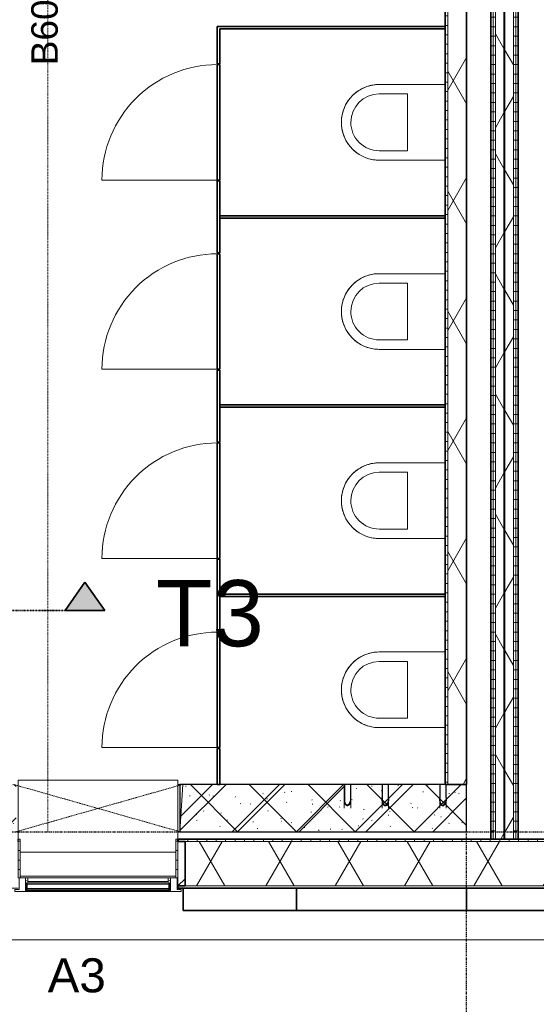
# Model space of a CAD drawing. Header units: millimetres. Extents: x -80560 to 110805, y -11020 to 52719.
# Tile 42 of 145: x 54130 to 56864, y 9087 to 14293. Entities that reach past the tile are written whole.
import ezdxf

# ---------------------------------------------------------------- set-up
doc = ezdxf.new("R2010")
doc.units = ezdxf.units.MM
for name, pattern in [('CENTER2', [20, 8, -4, 4, -4]), ('Dash', [6.35, 3.175, -3.175]), ('DASHDOT2', [8, 4, -2, 0, -2]), ('DASHED2-1', [3, 2, -1]), ('Hidden 1', [3.5, 2, -1.5])]:
    doc.linetypes.add(name, pattern=pattern)
for name, color, linetype, lineweight in [('A-ANNO-NOTE', 131, 'Continuous', 18), ('A-DETL-GENF', 92, 'Continuous', 18), ('A-DOOR', 31, 'Continuous', 18), ('A-FLOR-OVHD', 1, 'DASHED2-1', 18), ('A-GENM', 13, 'Continuous', 18), ('A-GLAZ', 151, 'Continuous', 18), ('A-GLAZ-IDEN', 152, 'Continuous', 18), ('A-GLAZ-SILL', 1, 'Continuous', 18), ('A-WALL', 113, 'Continuous', 35), ('A-WALL-PATT', 111, 'Continuous', 35), ('G-ANNO-SYMB', 111, 'Continuous', 9), ('I-WALL', 2, 'Continuous', 18), ('P-SANR-FIXT', 6, 'Continuous', 18), ('S-GRID', 1, 'Continuous', 9)]:
    doc.layers.add(name, color=color, linetype=linetype, lineweight=lineweight)
doc.styles.add('Arial', font='arial.ttf', dxfattribs={"height": 180})
doc.styles.add('Arial_1', font='arial.ttf', dxfattribs={"height": 140})
doc.styles.add('Arial_3', font='arial.ttf', dxfattribs={"height": 350})
pattern_1 = [(180, (56767.32, 14055.25), (-1e-13, -50), [])]
pattern_2 = [(60, (24894.82, 0), (-274.963, 158.75), []), (120, (24894.82, 0), (-274.963, -158.75), [])]
pattern_3 = [(0, (0, 0), (0, 50), [])]

# ---------------------------------------------------------------- blocks, each defined once
blk = doc.blocks.new('19112_SW_LeonardoCollege_R2020_rvt-1-DO_03 derde verdieping')
at = {"layer": 'A-WALL-PATT', "lineweight": 5}
h = blk.add_hatch(dxfattribs=at)
h.set_pattern_fill('FP_170', color=10, angle=45, style=0, pattern_type=2)
h.set_pattern_definition([(45, (28837.5, 10000), (-155.563, 155.563), []), (135, (28837.5, 10000), (-155.563, -155.563), [])])
h.paths.add_polyline_path([(31600, 10000), (31600, 10250), (30083, 10250), (30083, 10000), (31377.7, 10000)], flags=0)
h.paths.add_polyline_path([(29028.3, 10000), (29217, 10000), (29217, 10250), (28433, 10250), (28433, 10000), (28734.6, 10000)], flags=0)
h.paths.add_polyline_path([(27567, 10000), (27567, 10250), (26075, 10250), (26075, 10000), (27559.9, 10000)], flags=0)
at = {"layer": 'A-WALL', "color": 250, "lineweight": 9}
for p, q in [((30073, 10250), (30083, 10250)), ((30083, 10000), (30073, 10000))]:
    blk.add_line(p, q, dxfattribs=at)
at = {"layer": 'A-WALL', "color": 50, "lineweight": 25}
for p, q in [((31600, 10250), (30083, 10250)), ((30083, 10250), (30083, 10000)), ((31600, 10000), (31600, 10250)), ((30083, 10000), (31600, 10000))]:
    blk.add_line(p, q, dxfattribs=at)
blk = doc.blocks.new('MB 31 Wandsparing - 866 x 1634-3275055-DO_03 derde verdieping')
at = {"layer": 'A-GENM', "linetype": 'Dash', "lineweight": 9}
for p, q in [((-456.2, 125), (424.8, -125)), ((-441.2, -125), (439.8, 125))]:
    blk.add_line(p, q, dxfattribs=at)
blk = doc.blocks.new('MB 23 Gain Inno _onder element_ - ø83 x 1000-3534273-DO_03 derde verdieping')
at = {"layer": 'A-GENM', "linetype": 'Hidden 1', "lineweight": 13}
for p, q in [((-17, 125), (-15, 125)), ((-17, 60), (-17, 125)), ((-15, 125), (-15, 60)), ((15, 60), (15, 125)), ((15, 125), (17, 125)), ((17, 125), (17, 60))]:
    blk.add_line(p, q, dxfattribs=at)
at = {"layer": 'A-GENM', "linetype": 'Hidden 1', "lineweight": 13, "flags": 128}
for points in [[(-17, 0), (-17, 0.2), (-17, 0.4), (-17, 0.8), (-17, 1.2), (-17, 1.7), (-17, 2.3), (-17, 3), (-17, 3.8), (-17, 4.7), (-17, 5.7), (-17, 6.8), (-17, 7.9), (-17, 9.2), (-17, 10.5), (-17, 11.9), (-17, 13.3), (-17, 14.9), (-17, 16.5), (-17, 18.2), (-17, 20), (-17, 21.8), (-17, 23.7), (-17, 25.6), (-17, 27.6), (-17, 29.6), (-17, 31.7), (-17, 33.9), (-17, 36), (-17, 38.3), (-17, 40.5), (-17, 42.8), (-17, 45.1), (-17, 47.4), (-17, 49.8), (-17, 52.2), (-17, 54.6), (-17, 57), (-17, 59.4), (-17, 60)], [(17, 60), (17, 57.6), (17, 55.2), (17, 52.8), (17, 50.4), (17, 48.1), (17, 45.7), (17, 43.4), (17, 41.1), (17, 38.9), (17, 36.6), (17, 34.4), (17, 32.3), (17, 30.2), (17, 28.1), (17, 26.1), (17, 24.2), (17, 22.3), (17, 20.4), (17, 18.7), (17, 17), (17, 15.3), (17, 13.8), (17, 12.3), (17, 10.8), (17, 9.5), (17, 8.3), (17, 7.1), (17, 6), (17, 5), (17, 4.1), (17, 3.3), (17, 2.5), (17, 1.9), (17, 1.3), (17, 0.9), (17, 0.5), (17, 0.2), (17, 0.1), (17, 0)]]:
    blk.add_lwpolyline(points, dxfattribs=at)
at = {"layer": 'A-GENM', "linetype": 'Hidden 1', "lineweight": 13}
for points in [[(-15, 60), (-17, 51.1), (-16.4, 34.7), (-7, 21.1), (0, 15)], [(17, 60), (19.2, 50.3), (18.5, 32.5), (7.9, 18.1), (0, 11.7)]]:
    blk.add_open_spline(points, degree=3, dxfattribs=at)
for points, knots in [([(0, 11.7), (-0.7, 11.8), (-2.1, 12.1), (-4, 12.6), (-5.5, 13.3), (-6.6, 13.9), (-7.4, 14.5), (-8.1, 15.1), (-9.1, 16), (-10.2, 17.3), (-11.1, 18.7), (-11.7, 19.7), (-12.1, 20.3), (-12.3, 20.7), (-12.6, 21.1), (-12.8, 21.7), (-13.3, 22.8), (-13.9, 24.3), (-14.4, 26), (-14.8, 27.2), (-15.1, 28.2), (-15.3, 29.2), (-15.6, 30.5), (-15.9, 32.1), (-16.1, 34.1), (-16.4, 36.1), (-16.6, 38.1), (-16.7, 40.1), (-16.8, 42.1), (-16.9, 44.1), (-16.9, 46.1), (-17, 48.8), (-17, 53.4), (-17, 57.4), (-17, 60)], [0, 0, 0, 0, 0.035714, 0.071429, 0.107143, 0.125, 0.142857, 0.160714, 0.178571, 0.214286, 0.25, 0.267857, 0.276786, 0.285714, 0.294643, 0.303571, 0.321429, 0.357143, 0.392857, 0.410714, 0.428571, 0.446429, 0.464286, 0.5, 0.535714, 0.571429, 0.607143, 0.642857, 0.678571, 0.714286, 0.75, 0.785714, 0.857143, 1, 1, 1, 1]), ([(0, 15), (0.7, 15.1), (1.9, 15.3), (3.7, 15.9), (5, 16.6), (5.9, 17.1), (6.4, 17.4), (6.8, 17.8), (7.4, 18.3), (8.2, 19.1), (9.2, 20.4), (10, 21.7), (10.5, 22.7), (10.8, 23.2), (11, 23.6), (11.2, 24.1), (11.5, 24.6), (11.9, 25.6), (12.4, 27), (12.8, 28.5), (13.2, 29.7), (13.4, 30.6), (13.6, 31.5), (13.8, 32.7), (14.1, 34.2), (14.3, 36.1), (14.5, 37.9), (14.6, 39.8), (14.8, 41.6), (14.8, 43.5), (14.9, 45.3), (14.9, 47.2), (15, 49.6), (15, 53.9), (15, 57.6), (15, 60)], [0, 0, 0, 0, 0.035714, 0.071429, 0.107143, 0.125, 0.133929, 0.142857, 0.160714, 0.178571, 0.214286, 0.25, 0.267857, 0.276786, 0.285714, 0.294643, 0.303571, 0.321429, 0.357143, 0.392857, 0.410714, 0.428571, 0.446429, 0.464286, 0.5, 0.535714, 0.571429, 0.607143, 0.642857, 0.678571, 0.714286, 0.75, 0.785714, 0.857143, 1, 1, 1, 1])]:
    blk.add_open_spline(points, degree=3, knots=knots, dxfattribs=at)
blk = doc.blocks.new('MB 23 Gain Inno _onder element_ - ø63 x 900-3536035-DO_03 derde verdieping')
at = {"layer": 'A-GENM', "linetype": 'Hidden 1', "lineweight": 13}
for p, q in [((-17, 125), (-15, 125)), ((-17, 60), (-17, 125)), ((-15, 125), (-15, 60)), ((15, 60), (15, 125)), ((15, 125), (17, 125)), ((17, 125), (17, 60))]:
    blk.add_line(p, q, dxfattribs=at)
at = {"layer": 'A-GENM', "linetype": 'Hidden 1', "lineweight": 13, "flags": 128}
for points in [[(-17, 0), (-17, 0.2), (-17, 0.4), (-17, 0.8), (-17, 1.2), (-17, 1.7), (-17, 2.3), (-17, 3), (-17, 3.8), (-17, 4.7), (-17, 5.7), (-17, 6.8), (-17, 7.9), (-17, 9.2), (-17, 10.5), (-17, 11.9), (-17, 13.3), (-17, 14.9), (-17, 16.5), (-17, 18.2), (-17, 20), (-17, 21.8), (-17, 23.7), (-17, 25.6), (-17, 27.6), (-17, 29.6), (-17, 31.7), (-17, 33.9), (-17, 36), (-17, 38.3), (-17, 40.5), (-17, 42.8), (-17, 45.1), (-17, 47.4), (-17, 49.8), (-17, 52.2), (-17, 54.6), (-17, 57), (-17, 59.4), (-17, 60)], [(17, 60), (17, 57.6), (17, 55.2), (17, 52.8), (17, 50.4), (17, 48.1), (17, 45.7), (17, 43.4), (17, 41.1), (17, 38.9), (17, 36.6), (17, 34.4), (17, 32.3), (17, 30.2), (17, 28.1), (17, 26.1), (17, 24.2), (17, 22.3), (17, 20.4), (17, 18.7), (17, 17), (17, 15.3), (17, 13.8), (17, 12.3), (17, 10.8), (17, 9.5), (17, 8.3), (17, 7.1), (17, 6), (17, 5), (17, 4.1), (17, 3.3), (17, 2.5), (17, 1.9), (17, 1.3), (17, 0.9), (17, 0.5), (17, 0.2), (17, 0.1), (17, 0)]]:
    blk.add_lwpolyline(points, dxfattribs=at)
at = {"layer": 'A-GENM', "linetype": 'Hidden 1', "lineweight": 13}
for points in [[(-15, 60), (-17, 51.1), (-16.4, 34.7), (-7, 21.1), (0, 15)], [(17, 60), (19.2, 50.3), (18.5, 32.5), (7.9, 18.1), (0, 11.7)]]:
    blk.add_open_spline(points, degree=3, dxfattribs=at)
for points, knots in [([(0, 11.7), (-0.7, 11.8), (-2.1, 12.1), (-4, 12.6), (-5.5, 13.3), (-6.6, 13.9), (-7.4, 14.5), (-8.1, 15.1), (-9.1, 16), (-10.2, 17.3), (-11.1, 18.7), (-11.7, 19.7), (-12.1, 20.3), (-12.3, 20.7), (-12.6, 21.1), (-12.8, 21.7), (-13.3, 22.8), (-13.9, 24.3), (-14.4, 26), (-14.8, 27.2), (-15.1, 28.2), (-15.3, 29.2), (-15.6, 30.5), (-15.9, 32.1), (-16.1, 34.1), (-16.4, 36.1), (-16.6, 38.1), (-16.7, 40.1), (-16.8, 42.1), (-16.9, 44.1), (-16.9, 46.1), (-17, 48.8), (-17, 53.4), (-17, 57.4), (-17, 60)], [0, 0, 0, 0, 0.035714, 0.071429, 0.107143, 0.125, 0.142857, 0.160714, 0.178571, 0.214286, 0.25, 0.267857, 0.276786, 0.285714, 0.294643, 0.303571, 0.321429, 0.357143, 0.392857, 0.410714, 0.428571, 0.446429, 0.464286, 0.5, 0.535714, 0.571429, 0.607143, 0.642857, 0.678571, 0.714286, 0.75, 0.785714, 0.857143, 1, 1, 1, 1]), ([(13, 29), (13, 29.2), (13.2, 29.8), (13.4, 30.6), (13.6, 31.5), (13.8, 32.7), (14.1, 34.2), (14.3, 36.1), (14.5, 37.9), (14.6, 39.8), (14.8, 41.6), (14.8, 43.5), (14.9, 45.3), (14.9, 47.2), (15, 49.6), (15, 53.9), (15, 57.6), (15, 60)], [0.3962152, 0.3962152, 0.3962152, 0.3962152, 0.4107143, 0.4285714, 0.4464286, 0.4642857, 0.5, 0.5357143, 0.5714286, 0.6071429, 0.6428571, 0.6785714, 0.7142857, 0.75, 0.7857143, 0.8571429, 1, 1, 1, 1]), ([(0, 15), (0.7, 15.1), (1.9, 15.3), (3.7, 15.9), (5, 16.6), (5.9, 17.1), (6.4, 17.4), (6.8, 17.8), (7.4, 18.3), (8.2, 19.1), (9.2, 20.4), (10, 21.7), (10.5, 22.7), (10.8, 23.2), (11, 23.6), (11.2, 24.1), (11.5, 24.6), (11.9, 25.6), (12.4, 26.8), (12.6, 27.8), (12.8, 28.2)], [0, 0, 0, 0, 0.0357143, 0.0714286, 0.1071429, 0.125, 0.1339286, 0.1428571, 0.1607143, 0.1785714, 0.2142857, 0.25, 0.2678571, 0.2767857, 0.2857143, 0.2946429, 0.3035714, 0.3214286, 0.3571429, 0.3805689, 0.3805689, 0.3805689, 0.3805689])]:
    blk.add_open_spline(points, degree=3, knots=knots, dxfattribs=at)
blk = doc.blocks.new('MB 23 Gain Inno _onder element_ - ø63 x 900-V305-DO_03 derde verdieping')
at = {"layer": 'A-GENM', "linetype": 'Hidden 1', "lineweight": 13}
for p, q in [((-17, 125), (-15, 125)), ((-17, 60), (-17, 125)), ((-15, 125), (-15, 60)), ((15, 60), (15, 125)), ((15, 125), (17, 125)), ((17, 125), (17, 60))]:
    blk.add_line(p, q, dxfattribs=at)
at = {"layer": 'A-GENM', "linetype": 'Hidden 1', "lineweight": 13, "flags": 128}
for points in [[(-17, 0), (-17, 0.2), (-17, 0.4), (-17, 0.8), (-17, 1.2), (-17, 1.7), (-17, 2.3), (-17, 3), (-17, 3.8), (-17, 4.7), (-17, 5.7), (-17, 6.8), (-17, 7.9), (-17, 9.2), (-17, 10.5), (-17, 11.9), (-17, 13.3), (-17, 14.9), (-17, 16.5), (-17, 18.2), (-17, 20), (-17, 21.8), (-17, 23.7), (-17, 25.6), (-17, 27.6), (-17, 29.6), (-17, 31.7), (-17, 33.9), (-17, 36), (-17, 38.3), (-17, 40.5), (-17, 42.8), (-17, 45.1), (-17, 47.4), (-17, 49.8), (-17, 52.2), (-17, 54.6), (-17, 57), (-17, 59.4), (-17, 60)], [(17, 60), (17, 57.6), (17, 55.2), (17, 52.8), (17, 50.4), (17, 48.1), (17, 45.7), (17, 43.4), (17, 41.1), (17, 38.9), (17, 36.6), (17, 34.4), (17, 32.3), (17, 30.2), (17, 28.1), (17, 26.1), (17, 24.2), (17, 22.3), (17, 20.4), (17, 18.7), (17, 17), (17, 15.3), (17, 13.8), (17, 12.3), (17, 10.8), (17, 9.5), (17, 8.3), (17, 7.1), (17, 6), (17, 5), (17, 4.1), (17, 3.3), (17, 2.5), (17, 1.9), (17, 1.3), (17, 0.9), (17, 0.5), (17, 0.2), (17, 0.1), (17, 0)]]:
    blk.add_lwpolyline(points, dxfattribs=at)
at = {"layer": 'A-GENM', "linetype": 'Hidden 1', "lineweight": 13}
for points in [[(-15, 60), (-17, 51.1), (-16.4, 34.7), (-7, 21.1), (0, 15)], [(17, 60), (19.2, 50.3), (18.5, 32.5), (7.9, 18.1), (0, 11.7)]]:
    blk.add_open_spline(points, degree=3, dxfattribs=at)
for points, knots in [([(0, 11.7), (-0.7, 11.8), (-2.1, 12.1), (-4, 12.6), (-5.5, 13.3), (-6.6, 13.9), (-7.4, 14.5), (-8.1, 15.1), (-9.1, 16), (-10.2, 17.3), (-11.1, 18.7), (-11.7, 19.7), (-12.1, 20.3), (-12.3, 20.7), (-12.6, 21.1), (-12.8, 21.7), (-13.3, 22.8), (-13.9, 24.3), (-14.4, 26), (-14.8, 27.2), (-15.1, 28.2), (-15.3, 29.2), (-15.6, 30.5), (-15.9, 32.1), (-16.1, 34.1), (-16.4, 36.1), (-16.6, 38.1), (-16.7, 40.1), (-16.8, 42.1), (-16.9, 44.1), (-16.9, 46.1), (-17, 48.8), (-17, 53.4), (-17, 57.4), (-17, 60)], [0, 0, 0, 0, 0.035714, 0.071429, 0.107143, 0.125, 0.142857, 0.160714, 0.178571, 0.214286, 0.25, 0.267857, 0.276786, 0.285714, 0.294643, 0.303571, 0.321429, 0.357143, 0.392857, 0.410714, 0.428571, 0.446429, 0.464286, 0.5, 0.535714, 0.571429, 0.607143, 0.642857, 0.678571, 0.714286, 0.75, 0.785714, 0.857143, 1, 1, 1, 1]), ([(0, 15), (0.7, 15.1), (1.9, 15.3), (3.7, 15.9), (5, 16.6), (5.9, 17.1), (6.4, 17.4), (6.8, 17.8), (7.4, 18.3), (8.2, 19.1), (9.2, 20.4), (10, 21.7), (10.5, 22.7), (10.8, 23.2), (11, 23.6), (11.2, 24.1), (11.5, 24.6), (11.9, 25.6), (12.4, 27), (12.8, 28.5), (13.2, 29.7), (13.4, 30.6), (13.6, 31.5), (13.8, 32.7), (14.1, 34.2), (14.3, 36.1), (14.5, 37.9), (14.6, 39.8), (14.8, 41.6), (14.8, 43.5), (14.9, 45.3), (14.9, 47.2), (15, 49.6), (15, 53.9), (15, 57.6), (15, 60)], [0, 0, 0, 0, 0.035714, 0.071429, 0.107143, 0.125, 0.133929, 0.142857, 0.160714, 0.178571, 0.214286, 0.25, 0.267857, 0.276786, 0.285714, 0.294643, 0.303571, 0.321429, 0.357143, 0.392857, 0.410714, 0.428571, 0.446429, 0.464286, 0.5, 0.535714, 0.571429, 0.607143, 0.642857, 0.678571, 0.714286, 0.75, 0.785714, 0.857143, 1, 1, 1, 1])]:
    blk.add_open_spline(points, degree=3, knots=knots, dxfattribs=at)
blk = doc.blocks.new('95251-Leonardo College Leiden_rvt-1-DO_03 derde verdieping')
at = {"layer": 'A-WALL-PATT', "lineweight": 9}
h = blk.add_hatch(dxfattribs=at)
h.set_pattern_fill('FP_184', color=55, style=0, pattern_type=2)
h.set_pattern_definition([(45, (0, 0), (-176.7767, 176.7767), []), (17, (0, 0), (51.37877, 156.87645), [3.353, -159.647, 3.353, -88.647, -134]), (17, (0, 0), (51.37877, 156.87645), [-255, 3.353, -130.647]), (48, (0, 0), (-36.014, 160.26226), [3.353, -158.647, 3.353, -160.647, -132]), (48, (0, 0), (-36.014, 160.26226), [-326, 3.353, -128.647]), (71, (0, 0), (-94.825, 133.12483), [3.353, -156.647, 3.353, -87.247, -131]), (71, (0, 0), (-94.825, 133.12483), [-250.6, 3.353, -127.647])])
h.paths.add_polyline_path([(31377.7, 10000), (31600, 10000), (31600, 10250), (31492, 10250), (31491, 10158.3), (31475, 10136.7), (31467.6, 10139.5), (31462.7, 10145.7), (31459.9, 10153.2), (31458.1, 10169.1), (31458, 10250), (31187, 10250), (31186, 10158.3), (31170, 10136.7), (31162.6, 10139.5), (31157.4, 10146.5), (31154.9, 10153.2), (31153.1, 10169.1), (31153, 10250), (30987, 10250), (30986, 10158.3), (30970, 10136.7), (30962.6, 10139.5), (30957.7, 10145.7), (30954.9, 10153.2), (30953.1, 10169.1), (30953, 10250), (30098, 10250), (30083, 10000), (31084, 10000)], flags=0)
h.paths.add_polyline_path([(29028.3, 10000), (29217, 10000), (29210.5, 10108), (29083.3, 10109), (29061.7, 10125), (29064.5, 10132.4), (29070.7, 10137.3), (29078.2, 10140.1), (29094.1, 10141.9), (29175.1, 10142), (29208.5, 10142), (29202, 10250), (28448, 10250), (28433, 10000), (28734.6, 10000)], flags=0)
h.paths.add_polyline_path([(26385.2, 10000), (26408, 10000), (26409, 10091.7), (26425, 10113.3), (26432.4, 10110.5), (26437.3, 10104.3), (26440.1, 10096.8), (26441.9, 10080.9), (26442, 10000), (26608, 10000), (26609, 10091.7), (26625, 10113.3), (26632.9, 10109.8), (26637.3, 10104.3), (26640.1, 10096.8), (26641.9, 10080.9), (26642, 10000), (27567, 10000), (27552, 10250), (26080, 10250), (26080, 10200), (26075, 10200), (26075, 10142), (26166.7, 10141), (26188.3, 10125), (26185.5, 10117.6), (26179.3, 10112.7), (26171.8, 10109.9), (26155.9, 10108.1), (26075, 10108), (26075, 10000), (26091.6, 10000)], flags=0)
at = {"layer": 'A-WALL', "color": 130, "lineweight": 5}
for p, q in [((30098, 10250), (30083, 10000)), ((30953, 10250), (30098, 10250)), ((30953, 10185), (30953, 10250)), ((31153, 10250), (30987, 10250)), ((30987, 10250), (30987, 10185)), ((31153, 10185), (31153, 10250)), ((31458, 10250), (31187, 10250)), ((31187, 10250), (31187, 10185)), ((31458, 10185), (31458, 10250)), ((31600, 10250), (31492, 10250)), ((31492, 10250), (31492, 10185)), ((31600, 10000), (31600, 10250)), ((30083, 10000), (31600, 10000))]:
    blk.add_line(p, q, dxfattribs=at)
for points in [[(30970, 10136.7), (30969.3, 10136.8), (30967.9, 10137.1), (30966, 10137.6), (30964.5, 10138.3), (30963.4, 10138.9), (30962.6, 10139.5), (30961.9, 10140.1), (30960.9, 10141), (30959.8, 10142.3), (30958.9, 10143.7), (30958.3, 10144.7), (30957.9, 10145.3), (30957.7, 10145.7), (30957.4, 10146.1), (30957.2, 10146.7), (30956.7, 10147.8), (30956.1, 10149.3), (30955.6, 10151), (30955.2, 10152.2), (30954.9, 10153.2), (30954.7, 10154.2), (30954.4, 10155.5), (30954.1, 10157.1), (30953.9, 10159.1), (30953.6, 10161.1), (30953.4, 10163.1), (30953.3, 10165.1), (30953.2, 10167.1), (30953.1, 10169.1), (30953.1, 10171.1), (30953, 10173.8), (30953, 10178.4), (30953, 10182.4), (30953, 10185)], [(31170, 10136.7), (31169.3, 10136.8), (31167.9, 10137.1), (31166, 10137.6), (31164.5, 10138.3), (31163.4, 10138.9), (31162.6, 10139.5), (31161.9, 10140.1), (31160.9, 10141), (31159.8, 10142.3), (31158.9, 10143.7), (31158.3, 10144.7), (31157.9, 10145.3), (31157.7, 10145.7), (31157.4, 10146.1), (31157.2, 10146.7), (31156.7, 10147.8), (31156.1, 10149.3), (31155.6, 10151), (31155.2, 10152.2), (31154.9, 10153.2), (31154.7, 10154.2), (31154.4, 10155.5), (31154.1, 10157.1), (31153.9, 10159.1), (31153.6, 10161.1), (31153.4, 10163.1), (31153.3, 10165.1), (31153.2, 10167.1), (31153.1, 10169.1), (31153.1, 10171.1), (31153, 10173.8), (31153, 10178.4), (31153, 10182.4), (31153, 10185)], [(31475, 10136.7), (31474.3, 10136.8), (31472.9, 10137.1), (31471, 10137.6), (31469.5, 10138.3), (31468.4, 10138.9), (31467.6, 10139.5), (31466.9, 10140.1), (31465.9, 10141), (31464.8, 10142.3), (31463.9, 10143.7), (31463.3, 10144.7), (31462.9, 10145.3), (31462.7, 10145.7), (31462.4, 10146.1), (31462.2, 10146.7), (31461.7, 10147.8), (31461.1, 10149.3), (31460.6, 10151), (31460.2, 10152.2), (31459.9, 10153.2), (31459.7, 10154.2), (31459.4, 10155.5), (31459.1, 10157.1), (31458.9, 10159.1), (31458.6, 10161.1), (31458.4, 10163.1), (31458.3, 10165.1), (31458.2, 10167.1), (31458.1, 10169.1), (31458.1, 10171.1), (31458, 10173.8), (31458, 10178.4), (31458, 10182.4), (31458, 10185)]]:
    blk.add_open_spline(points, degree=3, knots=[0, 0, 0, 0, 0.035714, 0.071429, 0.107143, 0.125, 0.142857, 0.160714, 0.178571, 0.214286, 0.25, 0.267857, 0.276786, 0.285714, 0.294643, 0.303571, 0.321429, 0.357143, 0.392857, 0.410714, 0.428571, 0.446429, 0.464286, 0.5, 0.535714, 0.571429, 0.607143, 0.642857, 0.678571, 0.714286, 0.75, 0.785714, 0.857143, 1, 1, 1, 1], dxfattribs=at)
for points in [[(30985.9, 10158.1), (30983.1, 10150.2), (30977.8, 10143), (30970, 10136.7)], [(30987, 10185), (30989.1, 10175.6), (30988.9, 10167), (30986.3, 10159.2)], [(31185.9, 10158.1), (31183.1, 10150.2), (31177.8, 10143), (31170, 10136.7)], [(31187, 10185), (31189.1, 10175.6), (31188.9, 10167), (31186.3, 10159.2)], [(31490.9, 10158.1), (31488.1, 10150.2), (31482.8, 10143), (31475, 10136.7)], [(31492, 10185), (31494.1, 10175.6), (31493.9, 10167), (31491.3, 10159.2)]]:
    blk.add_open_spline(points, degree=3, dxfattribs=at)
at = {"color": 191, "lineweight": 9}
blk.add_blockref('MB 31 Wandsparing - 866 x 1634-3275055-DO_03 derde verdieping', (29658.2, 10125), dxfattribs=at)
at = {"color": 191, "lineweight": 9, "extrusion": (0, 0, -1)}
for name, p in [('MB 23 Gain Inno _onder element_ - ø63 x 900-V305-DO_03 derde verdieping', (-30970, 10125)), ('MB 23 Gain Inno _onder element_ - ø63 x 900-3536035-DO_03 derde verdieping', (-31170, 10125)), ('MB 23 Gain Inno _onder element_ - ø83 x 1000-3534273-DO_03 derde verdieping', (-31475, 10125))]:
    blk.add_blockref(name, p, dxfattribs=at)
blk = doc.blocks.new('Basic Wall _ 41_WA_n3o_cladding_vertikaal_random_100mm_oorspronkelijk - ___-31301049-DO_03 derde verdieping')
at = {"layer": 'A-WALL', "lineweight": 18}
for p, q in [((30068, 9701), (30073, 9701)), ((30068, 9699), (30100, 9699)), ((53921, 9429), (9429, 9429))]:
    blk.add_line(p, q, dxfattribs=at)
blk = doc.blocks.new('merk 900 vast glas shadowbox - merk 900 vast glas shadowbox-32549056-DO_03 derde verdieping')
at = {"layer": 'A-GLAZ'}
for p, q in [((-362, 0), (-440, 0)), ((-440, 0), (-440, -10)), ((-362, -4), (-362, 0)), ((440, 0), (362, 0)), ((362, 0), (362, -4)), ((440, -10), (440, 0)), ((-440, -10), (-418, -10)), ((-418, -10), (-418, -72)), ((-384, -72), (-384, -4)), ((-384, -4), (-362, -4)), ((362, -4), (384, -4)), ((384, -4), (384, -72)), ((418, -72), (418, -10)), ((418, -10), (440, -10)), ((-418, -72), (-384, -72)), ((384, -72), (418, -72))]:
    blk.add_line(p, q, dxfattribs=at)
at = {"layer": 'A-GLAZ-SILL'}
for p, q in [((362, 0), (-362, 0)), ((362, -4), (-362, -4))]:
    blk.add_line(p, q, dxfattribs=at)
blk = doc.blocks.new('NLRS_41_GM_WPB_spouwlat-SH_generiek_ISR - 235x38-V6-DO_03 derde verdieping')
at = {"layer": 'A-GENM'}
h = blk.add_hatch(dxfattribs=at)
h.set_pattern_fill('FP_56', color=256, style=0, pattern_type=2)
h.set_pattern_definition([(45, (0, 0), (-141.4214, 141.4214), [])])
h.paths.add_polyline_path([(30111, 9713), (30111, 9948), (30073, 9948), (30073, 9713)], flags=0)
for p, q in [((30111, 9948), (30073, 9948)), ((30073, 9948), (30073, 9713)), ((30111, 9713), (30111, 9948)), ((30073, 9713), (30111, 9713))]:
    blk.add_line(p, q, dxfattribs=at)
blk = doc.blocks.new('41_dagkanten_SH_generiek_ISR - 12x204_5-33889712-DO_03 derde verdieping')
at = {"layer": 'A-GENM'}
h = blk.add_hatch(dxfattribs=at)
h.set_pattern_fill('FP_57', color=256, style=0, pattern_type=2)
h.set_pattern_definition(pattern_3)
h.paths.add_polyline_path([(30073, 9756), (30073, 9960.5), (30061, 9960.5), (30061, 9756), (30068, 9756)], flags=0)
for p, q in [((30073, 9960.5), (30061, 9960.5)), ((30061, 9960.5), (30061, 9756)), ((30073, 9756), (30073, 9960.5)), ((30068, 9756), (30073, 9756))]:
    blk.add_line(p, q, dxfattribs=at)
blk = doc.blocks.new('41_dagkanten_SH_generiek_ISR - 12x204_5-33889713-DO_03 derde verdieping')
at = {"layer": 'A-GENM'}
h = blk.add_hatch(dxfattribs=at)
h.set_pattern_fill('FP_57', color=256, style=0, pattern_type=2)
h.set_pattern_definition(pattern_3)
h.paths.add_polyline_path([(29227, 9756), (29239, 9756), (29239, 9960.5), (29227, 9960.5), (29227, 9922.4)], flags=0)
for p, q in [((29239, 9960.5), (29227, 9960.5)), ((29227, 9960.5), (29227, 9756)), ((29239, 9756), (29239, 9960.5)), ((29227, 9756), (29232, 9756))]:
    blk.add_line(p, q, dxfattribs=at)
blk = doc.blocks.new('74_PF_EHA_wandtoilet - hoogte 390-32003558-DO_03 derde verdieping')
at = {"layer": 'P-SANR-FIXT'}
for p, q in [((-178.1, -56.2), (-178.1, -406.3)), ((221.9, -406.3), (221.9, -56.2)), ((-128.1, -406.3), (-128.1, -256.3)), ((-128.1, -256.3), (171.9, -256.3)), ((171.9, -256.3), (171.9, -406.3))]:
    blk.add_line(p, q, dxfattribs=at)
at = {"layer": 'P-SANR-FIXT', "flags": 128}
for points in [[(21.9, -606.3), (13.9, -606.1), (5.9, -605.6), (-2, -604.8), (-9.9, -603.7), (-17.8, -602.3), (-25.6, -600.5), (-33.4, -598.5), (-41, -596.1), (-48.5, -593.4), (-56, -590.5), (-63.3, -587.2), (-70.4, -583.6), (-77.5, -579.8), (-84.3, -575.7), (-91, -571.3), (-97.5, -566.7), (-103.8, -561.8), (-110, -556.6), (-115.9, -551.2), (-121.6, -545.6), (-127, -539.7), (-132.2, -533.7), (-137.2, -527.4), (-141.9, -521), (-146.4, -514.3), (-150.6, -507.5), (-154.5, -500.5), (-158.1, -493.4), (-161.4, -486.1), (-164.5, -478.7), (-167.2, -471.2), (-169.7, -463.6), (-171.8, -455.9), (-173.7, -448.1), (-175.2, -440.2), (-176.4, -432.3), (-177.3, -424.4), (-177.8, -416.4), (-178.1, -408.4), (-178.1, -406.3)], [(221.9, -406.3), (221.8, -414.2), (221.3, -422.2), (220.5, -430.2), (219.4, -438.1), (217.9, -446), (216.2, -453.8), (214.1, -461.5), (211.8, -469.2), (209.1, -476.7), (206.1, -484.1), (202.9, -491.4), (199.3, -498.6), (195.5, -505.6), (191.4, -512.5), (187, -519.2), (182.3, -525.7), (177.4, -532), (172.3, -538.1), (166.9, -544), (161.3, -549.7), (155.4, -555.2), (149.3, -560.4), (143.1, -565.4), (136.6, -570.1), (130, -574.5), (123.2, -578.7), (116.2, -582.6), (109.1, -586.3), (101.8, -589.6), (94.4, -592.7), (86.9, -595.4), (79.3, -597.9), (71.6, -600), (63.8, -601.8), (55.9, -603.3), (48, -604.5), (40.1, -605.4), (32.1, -606), (24.1, -606.2), (21.9, -606.3)]]:
    blk.add_lwpolyline(points, dxfattribs=at)
at = {"layer": 'P-SANR-FIXT'}
for radius, start, end in [(200, 180, 270), (150, 180, 270), (200, 270, 360), (150, 270, 0)]:
    blk.add_arc((21.9, -406.3), radius, start, end, dxfattribs=at)
blk = doc.blocks.new('74_n3o_Kupan_toiletruimte_4 - 74_n3o_Kupan_toiletruimte_4-31926087-DO_03 derde verdieping')
at = {"layer": 'A-GENM', "lineweight": 35}
for p, q in [((190, 1206.5), (0, 1206.5)), ((0, 1206.5), (0, 1193.5)), ((190, 1193.5), (190, 1206.5)), ((805, 1206.5), (195, 1206.5)), ((195, 1206.5), (195, 1193.5)), ((805, 1193.5), (805, 1206.5)), ((1190, 1206.5), (810, 1206.5)), ((810, 1206.5), (810, 1193.5)), ((1190, 1193.5), (1190, 1206.5)), ((1805, 1206.5), (1195, 1206.5)), ((1195, 1206.5), (1195, 1193.5)), ((1805, 1193.5), (1805, 1206.5)), ((2190, 1206.5), (1810, 1206.5)), ((1810, 1206.5), (1810, 1193.5)), ((2190, 1193.5), (2190, 1206.5)), ((2805, 1206.5), (2195, 1206.5)), ((2195, 1206.5), (2195, 1193.5)), ((2805, 1193.5), (2805, 1206.5)), ((3190, 1206.5), (2810, 1206.5)), ((2810, 1206.5), (2810, 1193.5)), ((3190, 1193.5), (3190, 1206.5)), ((3805, 1206.5), (3195, 1206.5)), ((3195, 1206.5), (3195, 1193.5)), ((3805, 1193.5), (3805, 1206.5)), ((4006.5, 1206.5), (3810, 1206.5)), ((3810, 1206.5), (3810, 1193.5)), ((4006.5, 0), (4006.5, 1206.5)), ((0, 1193.5), (190, 1193.5)), ((195, 1193.5), (805, 1193.5)), ((810, 1193.5), (1190, 1193.5)), ((1006.5, 1193.5), (993.5, 1193.5)), ((993.5, 1193.5), (993.5, 0)), ((1006.5, 0), (1006.5, 1193.5)), ((1195, 1193.5), (1805, 1193.5)), ((1810, 1193.5), (2190, 1193.5)), ((2006.5, 1193.5), (1993.5, 1193.5)), ((1993.5, 1193.5), (1993.5, 0)), ((2006.5, 0), (2006.5, 1193.5)), ((2195, 1193.5), (2805, 1193.5)), ((2810, 1193.5), (3190, 1193.5)), ((3006.5, 1193.5), (2993.5, 1193.5)), ((2993.5, 1193.5), (2993.5, 0)), ((3006.5, 0), (3006.5, 1193.5)), ((3195, 1193.5), (3805, 1193.5)), ((3810, 1193.5), (3993.5, 1193.5)), ((3993.5, 1193.5), (3993.5, 0)), ((993.5, 0), (1006.5, 0)), ((1993.5, 0), (2006.5, 0)), ((2993.5, 0), (3006.5, 0)), ((3993.5, 0), (4006.5, 0))]:
    blk.add_line(p, q, dxfattribs=at)
blk = doc.blocks.new('00_n3o_symbool_swingangle - std-31926139-DO_03 derde verdieping')
at = {"layer": 'A-DOOR'}
blk.add_line((-415, -27), (-415, 583), dxfattribs=at)
blk.add_arc((-415, -27), 610, 360, 90, dxfattribs=at)
blk = doc.blocks.new('31_n3o_gevelopening_vensterbank - 380x15-32538877-DO_03 derde verdieping')
at = {"layer": 'A-GENM'}
for p, q in [((0, -311.5), (0, 0)), ((0, 0), (846, 0)), ((846, 0), (846, -311.5)), ((12, -380), (834, -380))]:
    blk.add_line(p, q, dxfattribs=at)
blk = doc.blocks.new('30_n3o_RT72_glas met glaslat - Type 1-33567359-DO_03 derde verdieping')
at = {"layer": 'A-GENM'}
for points in [[(379, -5), (-379, -5), (-379, -11), (379, -11)], [(379, -35), (-379, -35), (-379, -41), (379, -41)]]:
    blk.add_hatch(color=256, dxfattribs=at).paths.add_polyline_path(points, flags=0)
for p, q in [((379, -5), (-379, -5)), ((-379, -5), (-379, -11)), ((-375, -5), (-379, -5)), ((-379, -5), (-379, -41)), ((-379, -11), (379, -11)), ((379, -35), (-379, -35)), ((-379, -35), (-379, -41)), ((-379, -41), (379, -41)), ((-379, -41), (-375, -41)), ((-375, -41), (-375, -5)), ((379, -5), (375, -5)), ((375, -5), (375, -41)), ((375, -41), (379, -41)), ((379, -11), (379, -5)), ((379, -41), (379, -5)), ((379, -41), (379, -35))]:
    blk.add_line(p, q, dxfattribs=at)
blk = doc.blocks.new('DPWP_30_n3o_RT72_glas met glaslat Frame1 - Type 1-33567362-DO_03 derde verdieping')
at = {"layer": 'A-GENM'}
for p, q in [((-372, -7.8), (-384, -15)), ((-384, -27), (-372, -27)), ((372, -7.8), (-372, -7.8)), ((-372, -7.8), (-372, -27)), ((-372, -27), (-372, -7.8)), ((-372, -27), (372, -27)), ((372, -27), (372, -7.8)), ((384, -15), (372, -7.8)), ((372, -7.8), (372, -27)), ((372, -27), (384, -27))]:
    blk.add_line(p, q, dxfattribs=at)
blk = doc.blocks.new('01_n3o_symbool_lijn_met_tekst - brandwerend_B60-31157474-DO_03 derde verdieping')
at = {"layer": 'A-DETL-GENF', "color": 3, "linetype": 'DASHDOT2'}
blk.add_line((0, 0), (8362.5, 0), dxfattribs=at)
blk = doc.blocks.new('Section - 00_n3o_sectionmark_detailaanduiding-325618-DO_03 derde verdieping')
at = {"layer": 'G-ANNO-SYMB'}
blk.add_hatch(color=256, dxfattribs=at).paths.add_polyline_path([(0, 0), (1.05, 1.5), (2.101, 0)], flags=0)
at = {"layer": 'G-ANNO-SYMB', "linetype": 'DASHDOT2', "lineweight": 35}
for p, q in [((1.05, 1.5), (0, 0)), ((2.101, 0), (1.05, 1.5)), ((0, 0), (2.101, 0))]:
    blk.add_line(p, q, dxfattribs=at)

msp = doc.modelspace()

# ---------------------------------------------------------------- hatches: boundary and pattern name
at = {"layer": 'A-WALL-PATT', "lineweight": 18}
h = msp.add_hatch(dxfattribs=at)
h.set_pattern_fill('FP_2', color=256, style=0, pattern_type=2)
h.set_pattern_definition(pattern_2)
h.paths.add_polyline_path([(56647.3, 9960.5), (56692.3, 9960.5), (56692.3, 18137.5), (56647.3, 18137.5), (56647.3, 10255.6)], flags=0)
h = msp.add_hatch(dxfattribs=at)
h.set_pattern_fill('FP_2', color=256, style=0, pattern_type=2)
h.set_pattern_definition(pattern_2)
h.paths.add_polyline_path([(56697.3, 9960.5), (56742.3, 9960.5), (56742.3, 18137.5), (56697.3, 18137.5), (56697.3, 10255.6)], flags=0)
h = msp.add_hatch(dxfattribs=at)
h.set_pattern_fill('FP_30', color=256, angle=90, style=0, pattern_type=2)
h.set_pattern_definition(pattern_1)
h.paths.add_polyline_path([(56742.3, 9960.5), (56754.8, 9960.5), (56754.8, 18062.5), (56742.3, 18062.5), (56742.3, 10255.6)], flags=0)
h.paths.add_polyline_path([(56742.3, 18137.5), (56754.8, 18137.5), (56754.8, 18150), (56742.3, 18150)], flags=0)
h = msp.add_hatch(dxfattribs=at)
h.set_pattern_fill('FP_30', color=256, angle=90, style=0, pattern_type=2)
h.set_pattern_definition(pattern_1)
h.paths.add_polyline_path([(56754.8, 9960.5), (56767.3, 9960.5), (56767.3, 18062.5), (56754.8, 18062.5), (56754.8, 10255.6)], flags=0)
h.paths.add_polyline_path([(56767.3, 18137.5), (56767.3, 18150), (56754.8, 18150), (56754.8, 18137.5)], flags=0)
h = msp.add_hatch(dxfattribs=at)
h.set_pattern_fill('FP_30', color=256, angle=90, style=0, pattern_type=2)
h.set_pattern_definition(pattern_1)
h.paths.add_polyline_path([(56622.3, 9960.5), (56634.8, 9960.5), (56634.8, 18062.5), (56622.3, 18062.5), (56622.3, 10255.6)], flags=0)
h = msp.add_hatch(dxfattribs=at)
h.set_pattern_fill('FP_30', color=256, angle=90, style=0, pattern_type=2)
h.set_pattern_definition(pattern_1)
h.paths.add_polyline_path([(56634.8, 9960.5), (56647.3, 9960.5), (56647.3, 18062.5), (56634.8, 18062.5), (56634.8, 10255.6)], flags=0)
h = msp.add_hatch(dxfattribs=at)
h.set_pattern_fill('FP_2', color=256, style=0, pattern_type=2)
h.set_pattern_definition(pattern_2)
h.paths.add_polyline_path([(56494.8, 10250), (56494.8, 16100), (56394.8, 16100), (56394.8, 10250), (56419.3, 10250)], flags=0)
h = msp.add_hatch(dxfattribs=at)
h.set_pattern_fill('FP_76', color=256, angle=90, style=0, pattern_type=2)
h.set_pattern_definition([(360, (56382.32, 13162.5), (2e-13, 50), [])])
h.paths.add_polyline_path([(56394.8, 10250), (56394.8, 16075), (56382.3, 16075), (56382.3, 10250)], flags=0)
h = msp.add_hatch(dxfattribs=at)
h.set_pattern_fill('FP_2', color=256, style=0, pattern_type=2)
h.set_pattern_definition(pattern_2)
h.paths.add_polyline_path([(75383.8, 9713), (75383.8, 9948), (74955.8, 9948), (74955.8, 9713), (75361.2, 9713)], flags=0)
h.paths.add_polyline_path([(78531.8, 9713), (78531.8, 9948), (77205.8, 9948), (77205.8, 9713), (78297.9, 9713)], flags=0)
h.paths.add_polyline_path([(73011.8, 9713), (73133.8, 9713), (73133.8, 9948), (72255.8, 9948), (72255.8, 9713), (72424.4, 9713)], flags=0)
h.paths.add_polyline_path([(71249.8, 9713), (71333.8, 9713), (71333.8, 9948), (69555.8, 9948), (69555.8, 9713), (70075.1, 9713)], flags=0)
h.paths.add_polyline_path([(67725.7, 9713), (67733.8, 9713), (67733.8, 9948), (65055.8, 9948), (65055.8, 9713), (67138.3, 9713)], flags=0)
h.paths.add_polyline_path([(62333.8, 9713), (62333.8, 9948), (61455.8, 9948), (61455.8, 9713), (62145.9, 9713)], flags=0)
h.paths.add_polyline_path([(59633.8, 9713), (59633.8, 9948), (59205.8, 9948), (59205.8, 9713), (59502.9, 9713)], flags=0)
h.paths.add_polyline_path([(57383.8, 9713), (57383.8, 9948), (55005.9, 9948), (55005.9, 9713), (57153.5, 9713)], flags=0)
h.paths.add_polyline_path([(54083.9, 9713), (54083.9, 9948), (53355.8, 9948), (53355.8, 9713), (53923.1, 9713)], flags=0)
h.paths.add_polyline_path([(52433.8, 9713), (52433.8, 9948), (50655.8, 9948), (50655.8, 9713), (51867.4, 9713)], flags=0)
h.paths.add_polyline_path([(47756, 9713), (47933.8, 9713), (47933.8, 9948), (47055.8, 9948), (47055.8, 9713), (47168.7, 9713)], flags=0)
h.paths.add_polyline_path([(45994, 9713), (46133.8, 9713), (46133.8, 9948), (45255.8, 9948), (45255.8, 9713), (45406.6, 9713)], flags=0)
h.paths.add_polyline_path([(44333.8, 9713), (44333.8, 9948), (42555.8, 9948), (42555.8, 9713), (44231.9, 9713)], flags=0)
h.paths.add_polyline_path([(40707.9, 9713), (40733.8, 9713), (40733.8, 9948), (39405.8, 9948), (39405.8, 9713), (40120.5, 9713)], flags=0)
h.paths.add_polyline_path([(36683.8, 9713), (36683.8, 9948), (34607.8, 9948), (34607.8, 9713), (36596.5, 9713)], flags=0)
h = msp.add_hatch(dxfattribs=at)
h.set_pattern_fill('FP_55', color=256, angle=90, style=0, pattern_type=2)
h.set_pattern_definition([(90, (56569.82, 9701), (-50, -2e-13), [])])
h.paths.add_polyline_path([(77205.8, 9948), (78296.8, 9948), (78296.8, 9960.5), (77167.8, 9960.5), (77167.8, 9948)], flags=0)
h.paths.add_polyline_path([(75421.8, 9948), (75421.8, 9960.5), (74917.8, 9960.5), (74917.8, 9948), (75383.8, 9948)], flags=0)
h.paths.add_polyline_path([(73133.8, 9948), (73171.8, 9948), (73171.8, 9960.5), (72217.8, 9960.5), (72217.8, 9948), (73011.8, 9948)], flags=0)
h.paths.add_polyline_path([(71371.8, 9948), (71371.8, 9960.5), (69517.8, 9960.5), (69517.8, 9948), (71333.8, 9948)], flags=0)
h.paths.add_polyline_path([(67771.8, 9948), (67771.8, 9960.5), (65017.8, 9960.5), (65017.8, 9948), (67733.8, 9948)], flags=0)
h.paths.add_polyline_path([(62371.8, 9948), (62371.8, 9960.5), (61417.8, 9960.5), (61417.8, 9948), (62333.8, 9948)], flags=0)
h.paths.add_polyline_path([(57153.5, 9948), (57421.8, 9948), (57421.8, 9960.5), (54967.9, 9960.5), (54967.9, 9948), (56566.2, 9948)], flags=0)
h.paths.add_polyline_path([(59502.9, 9948), (59671.8, 9948), (59671.8, 9960.5), (59167.8, 9960.5), (59167.8, 9948), (59205.8, 9948)], flags=0)
h.paths.add_polyline_path([(51573.7, 9948), (52471.8, 9948), (52471.8, 9960.5), (50617.8, 9960.5), (50617.8, 9948), (51426.9, 9948)], flags=0)
h.paths.add_polyline_path([(54121.9, 9948), (54121.9, 9960.5), (53317.8, 9960.5), (53317.8, 9948), (54083.9, 9948)], flags=0)
h.paths.add_polyline_path([(47971.8, 9948), (47971.8, 9960.5), (47017.8, 9960.5), (47017.8, 9948), (47933.8, 9948)], flags=0)
h.paths.add_polyline_path([(46171.8, 9948), (46171.8, 9960.5), (45217.8, 9960.5), (45217.8, 9948), (46133.8, 9948)], flags=0)
h.paths.add_polyline_path([(44371.8, 9948), (44371.8, 9960.5), (42517.8, 9960.5), (42517.8, 9948), (44333.8, 9948)], flags=0)
h.paths.add_polyline_path([(40771.8, 9948), (40771.8, 9960.5), (39367.8, 9960.5), (39367.8, 9948), (40733.8, 9948)], flags=0)
h.paths.add_polyline_path([(36596.5, 9948), (36721.8, 9948), (36721.8, 9960.5), (34842.8, 9960.5), (34842.8, 9948), (36009.1, 9948)], flags=0)
h = msp.add_hatch(dxfattribs=at)
h.set_pattern_fill('FP_54', color=256, style=0, pattern_type=2)
h.set_pattern_definition([(0, (56569.82, 9701), (2e-14, 50), [])])
h.paths.add_polyline_path([(78543.8, 9701), (78543.8, 9713), (77167.8, 9713), (77167.8, 9701), (78297.9, 9701)], flags=0)
h.paths.add_polyline_path([(74917.8, 9701), (75421.8, 9701), (75421.8, 9713), (74917.8, 9713)], flags=0)
h.paths.add_polyline_path([(71371.8, 9701), (71371.8, 9713), (69517.8, 9713), (69517.8, 9701), (71249.8, 9701)], flags=0)
h.paths.add_polyline_path([(72217.8, 9701), (73171.8, 9701), (73171.8, 9713), (72217.8, 9713)], flags=0)
h.paths.add_polyline_path([(66551, 9701), (67771.8, 9701), (67771.8, 9713), (65017.8, 9713), (65017.8, 9701), (65376.3, 9701)], flags=0)
h.paths.add_polyline_path([(61852.3, 9701), (62371.8, 9701), (62371.8, 9713), (61417.8, 9713), (61417.8, 9701), (61558.6, 9701)], flags=0)
h.paths.add_polyline_path([(59209.2, 9701), (59671.8, 9701), (59671.8, 9713), (59167.8, 9713), (59167.8, 9701)], flags=0)
h.paths.add_polyline_path([(56566.2, 9701), (57421.8, 9701), (57421.8, 9713), (54967.9, 9713), (54967.9, 9701), (55978.8, 9701)], flags=0)
h.paths.add_polyline_path([(53335.8, 9701), (54121.9, 9701), (54121.9, 9713), (53317.8, 9713), (53317.8, 9701)], flags=0)
h.paths.add_polyline_path([(52454.8, 9701), (52471.8, 9701), (52471.8, 9713), (50617.8, 9713), (50617.8, 9701), (51867.4, 9701)], flags=0)
h.paths.add_polyline_path([(47756, 9701), (47971.8, 9701), (47971.8, 9713), (47017.8, 9713), (47017.8, 9701), (47168.7, 9701)], flags=0)
h.paths.add_polyline_path([(45406.6, 9701), (46171.8, 9701), (46171.8, 9713), (45217.8, 9713), (45217.8, 9701)], flags=0)
h.paths.add_polyline_path([(42517.8, 9701), (44371.8, 9701), (44371.8, 9713), (42517.8, 9713)], flags=0)
h.paths.add_polyline_path([(40707.9, 9701), (40771.8, 9701), (40771.8, 9713), (39367.8, 9713), (39367.8, 9701), (40120.5, 9701)], flags=0)
h.paths.add_polyline_path([(36009.1, 9701), (36721.8, 9701), (36721.8, 9713), (34595.8, 9713), (34595.8, 9701), (35421.8, 9701)], flags=0)

# ---------------------------------------------------------------- linework, layer by layer
at = {"layer": 'A-FLOR-OVHD'}
msp.add_line((34323.8, 9429), (78815.8, 9429), dxfattribs=at)
at = {"layer": 'A-WALL', "lineweight": 18}
for p, q in [((56647.3, 18137.5), (56647.3, 9960.5)), ((56692.3, 9960.5), (56692.3, 18137.5)), ((56697.3, 9960.5), (56697.3, 18137.5)), ((56742.3, 9960.5), (56742.3, 18137.5)), ((56634.8, 9960.5), (56634.8, 18062.5)), ((56754.8, 9960.5), (56754.8, 18062.5)), ((56394.8, 16100), (56394.8, 10250)), ((55005.9, 9948), (57383.8, 9948)), ((54955.9, 9765), (54133.9, 9765)), ((54967.9, 9713), (54962.8, 9713)), ((55005.9, 9713), (57383.8, 9713))]:
    msp.add_line(p, q, dxfattribs=at)
at = {"layer": 'A-WALL'}
for p, q in [((57421.8, 9960.5), (54967.9, 9960.5)), ((54967.9, 9960.5), (54967.9, 9948)), ((54967.9, 9948), (55005.9, 9948)), ((55005.9, 9948), (55005.9, 9713)), ((55005.9, 9713), (54967.9, 9713)), ((54967.9, 9713), (54967.9, 9701)), ((54967.9, 9701), (57421.8, 9701)), ((54994.8, 9701), (54994.8, 9584)), ((55594.8, 9584), (55594.8, 9701)), ((56494.8, 9701), (56494.8, 9584)), ((54994.8, 9584), (57394.8, 9584))]:
    msp.add_line(p, q, dxfattribs=at)
at = {"layer": 'G-ANNO-SYMB', "linetype": 'DASHDOT2', "lineweight": 35}
msp.add_line((50605.2, 11170), (54580.3, 11170), dxfattribs=at)
at = {"layer": 'I-WALL', "lineweight": 35}
for p, q in [((56622.3, 18050), (56622.3, 9960.5)), ((56767.3, 9960.5), (56767.3, 18050)), ((56382.3, 16075), (56382.3, 10250)), ((56494.8, 10250), (56494.8, 16075)), ((56382.3, 10250), (56494.8, 10250))]:
    msp.add_line(p, q, dxfattribs=at)
at = {"layer": 'S-GRID', "linetype": 'CENTER2', "lineweight": 25}
for p, q in [((56494.8, 4383.3), (56494.8, 52119.1)), ((29945.3, 10000), (110204.9, 10000))]:
    msp.add_line(p, q, dxfattribs=at)

# ---------------------------------------------------------------- block references
at = {"color": 250, "lineweight": 5}
for name in ['19112_SW_LeonardoCollege_R2020_rvt-1-DO_03 derde verdieping', '95251-Leonardo College Leiden_rvt-1-DO_03 derde verdieping']:
    msp.add_blockref(name, (24894.8, 0), dxfattribs=at)
at = {"layer": 'A-DETL-GENF', "color": 3, "linetype": 'DASHDOT2', "rotation": 90}
msp.add_blockref('01_n3o_symbool_lijn_met_tekst - brandwerend_B60-31157474-DO_03 derde verdieping', (54279.8, 10000), dxfattribs=at)
at = {"layer": 'A-DOOR', "rotation": 89.99999999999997}
for p in [(55148.8, 13860), (55148.8, 12860), (55148.8, 11860), (55148.8, 10860)]:
    msp.add_blockref('00_n3o_symbool_swingangle - std-31926139-DO_03 derde verdieping', p, dxfattribs=at)
at = {"layer": 'A-GENM'}
for name, p, rotation in [('74_n3o_Kupan_toiletruimte_4 - 74_n3o_Kupan_toiletruimte_4-31926087-DO_03 derde verdieping', (56382.3, 10250), 89.99999999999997), ('DPWP_30_n3o_RT72_glas met glaslat Frame1 - Type 1-33567362-DO_03 derde verdieping', (54544.8, 9729), 180), ('30_n3o_RT72_glas met glaslat - Type 1-33567359-DO_03 derde verdieping', (54544.8, 9688), 180)]:
    msp.add_blockref(name, p, dxfattribs=dict(at, rotation=rotation))
for name, p in [('31_n3o_gevelopening_vensterbank - 380x15-32538877-DO_03 derde verdieping', (54121.8, 10272)), ('41_dagkanten_SH_generiek_ISR - 12x204_5-33889713-DO_03 derde verdieping', (24894.8, 0)), ('41_dagkanten_SH_generiek_ISR - 12x204_5-33889712-DO_03 derde verdieping', (24894.8, 0)), ('NLRS_41_GM_WPB_spouwlat-SH_generiek_ISR - 235x38-V6-DO_03 derde verdieping', (24894.8, 0))]:
    msp.add_blockref(name, p, dxfattribs=at)
at = {"layer": 'A-GLAZ', "rotation": 180}
msp.add_blockref('merk 900 vast glas shadowbox - merk 900 vast glas shadowbox-32549056-DO_03 derde verdieping', (54544.8, 9684), dxfattribs=at)
at = {"layer": 'A-WALL', "lineweight": 18}
msp.add_blockref('Basic Wall _ 41_WA_n3o_cladding_vertikaal_random_100mm_oorspronkelijk - ___-31301049-DO_03 derde verdieping', (24894.8, 0), dxfattribs=at)
at = {"layer": 'G-ANNO-SYMB', "linetype": 'DASHDOT2', "lineweight": 35, "extrusion": (0, 0, -1), "xscale": 99.99999999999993, "yscale": 99.99999999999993, "zscale": 99.99999999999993}
msp.add_blockref('Section - 00_n3o_sectionmark_detailaanduiding-325618-DO_03 derde verdieping', (-54580.3, 11170), dxfattribs=at)
at = {"layer": 'P-SANR-FIXT', "rotation": 270.0000000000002}
for p in [(56438.6, 13771.9), (56438.6, 12771.9), (56438.6, 11771.9), (56438.6, 10771.9)]:
    msp.add_blockref('74_PF_EHA_wandtoilet - hoogte 390-32003558-DO_03 derde verdieping', p, dxfattribs=at)

# ---------------------------------------------------------------- texts
at = {"layer": 'A-ANNO-NOTE', "color": 3, "linetype": 'DASHDOT2', "insert": (54191.8, 14052), "char_height": 140, "width": 408.861, "attachment_point": 1, "rotation": 90, "style": 'Arial_1'}
msp.add_mtext('B60', dxfattribs=at)
at = {"layer": 'A-GLAZ-IDEN', "lineweight": 9, "insert": (54278.4, 9330.6), "char_height": 180, "width": 368.776, "attachment_point": 1, "style": 'Arial'}
msp.add_mtext('A3', dxfattribs=at)
at = {"layer": 'G-ANNO-SYMB', "insert": (54851.5, 11330), "char_height": 350, "width": 697.468, "attachment_point": 1, "style": 'Arial_3'}
msp.add_mtext('T3', dxfattribs=at)

doc.saveas('drawing.dxf')
